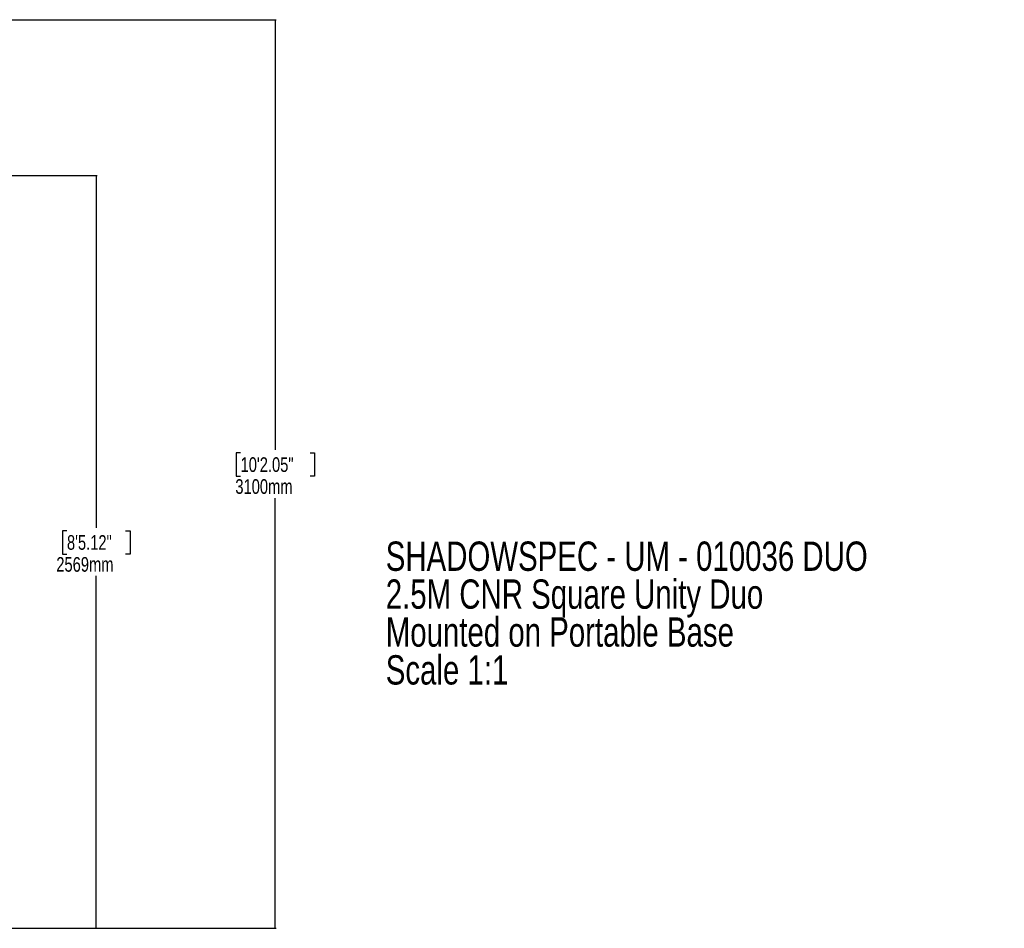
# Model space of a CAD drawing. Header units: millimetres. Extents: x 20 to 19631, y 28 to 16288.
# Tile 124 of 124: x 11660 to 18377, y 9979 to 16179. Entities that reach past the tile are written whole.
import ezdxf

# ---------------------------------------------------------------- set-up
doc = ezdxf.new("R2010")
doc.units = ezdxf.units.MM
doc.header["$LTSCALE"] = 2
doc.layers.add('COMPONENT_GEOMETRY', color=7, linetype='Continuous')
doc.styles.add('SLDTEXTSTYLE0', font='TXT', dxfattribs={"width": 0.75})
doc.dimstyles.new('SLDDIMSTYLE0', dxfattribs={"dimtxt": 100, "dimasz": 6.604, "dimexe": 0, "dimexo": 0.0625, "dimgap": 25, "dimtad": 0, "dimtih": 1, "dimtoh": 1, "dimdec": 0, "dimrnd": 1e-09, "dimzin": 12, "dimdsep": 46, "dimtxsty": 'SLDTEXTSTYLE0', "dimsah": 1, "dimcen": 0.09, "dimadec": 0, "dimazin": 3, "dimtfac": 1, "dimtdec": 0, "dimtofl": 0, "dimtmove": 0, "dimatfit": 3, "dimfxl": 1, "dimfrac": 2, "dimtolj": 1, "dimtzin": 12, "dimarcsym": 0})
doc.dimstyles.new('SLDDIMSTYLE1', dxfattribs={"dimtxt": 100, "dimasz": 6.604, "dimexe": 0, "dimexo": 0.0625, "dimgap": 25, "dimtad": 0, "dimtih": 1, "dimtoh": 1, "dimdec": 1, "dimrnd": 1e-09, "dimzin": 12, "dimdsep": 46, "dimtxsty": 'SLDTEXTSTYLE0', "dimsah": 1, "dimcen": 0.09, "dimadec": 0, "dimazin": 3, "dimtfac": 1, "dimtdec": 1, "dimtofl": 0, "dimtmove": 0, "dimatfit": 3, "dimfxl": 1, "dimfrac": 2, "dimtolj": 1, "dimtzin": 12, "dimarcsym": 0})

# ---------------------------------------------------------------- blocks, each defined once
blk = doc.blocks.new('_D')
at = {"layer": 'COMPONENT_GEOMETRY', "color": 7}
for p, q in [((8897.8, 15116), (12188.9, 15116)), ((12182.6, 15116), (12182.6, 12711.8)), ((11982.5, 12691.5), (11952, 12691.5)), ((11952, 12691.5), (11952, 12532.7)), ((12382.7, 12691.5), (12413.1, 12691.5)), ((12413.1, 12691.5), (12413.1, 12532.7)), ((11952, 12532.7), (11982.5, 12532.7)), ((12413.1, 12532.7), (12382.7, 12532.7)), ((12182.6, 9978.9), (12182.6, 12383.1)), ((8897.8, 9978.9), (12188.9, 9978.9))]:
    blk.add_line(p, q, dxfattribs=at)
for points in [[(12182.6, 15116), (12181.6, 15109.4), (12183.6, 15109.4)], [(12182.6, 9978.9), (12183.6, 9985.5), (12181.6, 9985.5)]]:
    blk.add_solid(points, dxfattribs=at)
at = {"layer": 'COMPONENT_GEOMETRY', "color": 7, "char_height": 100, "attachment_point": 1, "style": 'SLDTEXTSTYLE0'}
for s, insert in [('8\'5.12"', (11982.5, 12661.6)), ('2569mm', (11909.8, 12512))]:
    blk.add_mtext(s, dxfattribs=dict(at, insert=insert))
blk = doc.blocks.new('_D_2')
at = {"layer": 'COMPONENT_GEOMETRY', "color": 7}
for p, q in [((7072.8, 16178.8), (13410.4, 16178.8)), ((13404, 16178.8), (13404, 13243.2)), ((13167, 13222.9), (13136.6, 13222.9)), ((13136.6, 13222.9), (13136.6, 13064.1)), ((13641.1, 13222.9), (13671.5, 13222.9)), ((13671.5, 13222.9), (13671.5, 13064.1)), ((13136.6, 13064.1), (13167, 13064.1)), ((13671.5, 13064.1), (13641.1, 13064.1)), ((13404, 9978.9), (13404, 12914.5)), ((8897.8, 9978.9), (13410.4, 9978.9))]:
    blk.add_line(p, q, dxfattribs=at)
for points in [[(13404, 16178.8), (13403, 16172.2), (13405.1, 16172.2)], [(13404, 9978.9), (13405.1, 9985.5), (13403, 9985.5)]]:
    blk.add_solid(points, dxfattribs=at)
at = {"layer": 'COMPONENT_GEOMETRY', "color": 7, "char_height": 100, "attachment_point": 1, "style": 'SLDTEXTSTYLE0'}
for s, insert in [('10\'2.05"', (13167, 13193)), ('3100mm', (13131.3, 13043.4))]:
    blk.add_mtext(s, dxfattribs=dict(at, insert=insert))
blk = doc.blocks.new('SW_NOTE_0')
at = {"layer": 'COMPONENT_GEOMETRY', "color": 0, "char_height": 200, "attachment_point": 1, "style": 'SLDTEXTSTYLE0'}
for s, insert in [('SHADOWSPEC - UM - 010036 DUO', (0, 257.8)), ('2.5M CNR Square Unity Duo', (0, -0.8)), ('Mounted on Portable Base', (0, -259.4)), ('Scale 1:1', (0, -518))]:
    blk.add_mtext(s, dxfattribs=dict(at, insert=insert))

msp = doc.modelspace()

# ---------------------------------------------------------------- block references
at = {"layer": 'COMPONENT_GEOMETRY', "color": 7}
msp.add_blockref('SW_NOTE_0', (14157.43, 12360.26), dxfattribs=at)

# ---------------------------------------------------------------- dimensions: what is measured, and where the dimension line sits
for base, p1, p2, dimstyle, picture, middle in [((13404.04, 16178.82), (8895.3, 9978.88), (7070.3, 16178.82), 'SLDDIMSTYLE1', '_D_2', (13404.04, 13078.85)), ((12182.59, 9978.88), (8895.3, 15116.02), (8895.3, 9978.88), 'SLDDIMSTYLE0', '_D', (12182.59, 12547.45))]:
    dim = msp.add_linear_dim(base=base, p1=p1, p2=p2, angle=90, dimstyle=dimstyle, dxfattribs=at)
    dim.commit()
    dim.dimension.update_dxf_attribs({"geometry": picture, "text_midpoint": middle, "dimtype": 160})

doc.saveas('drawing.dxf')
